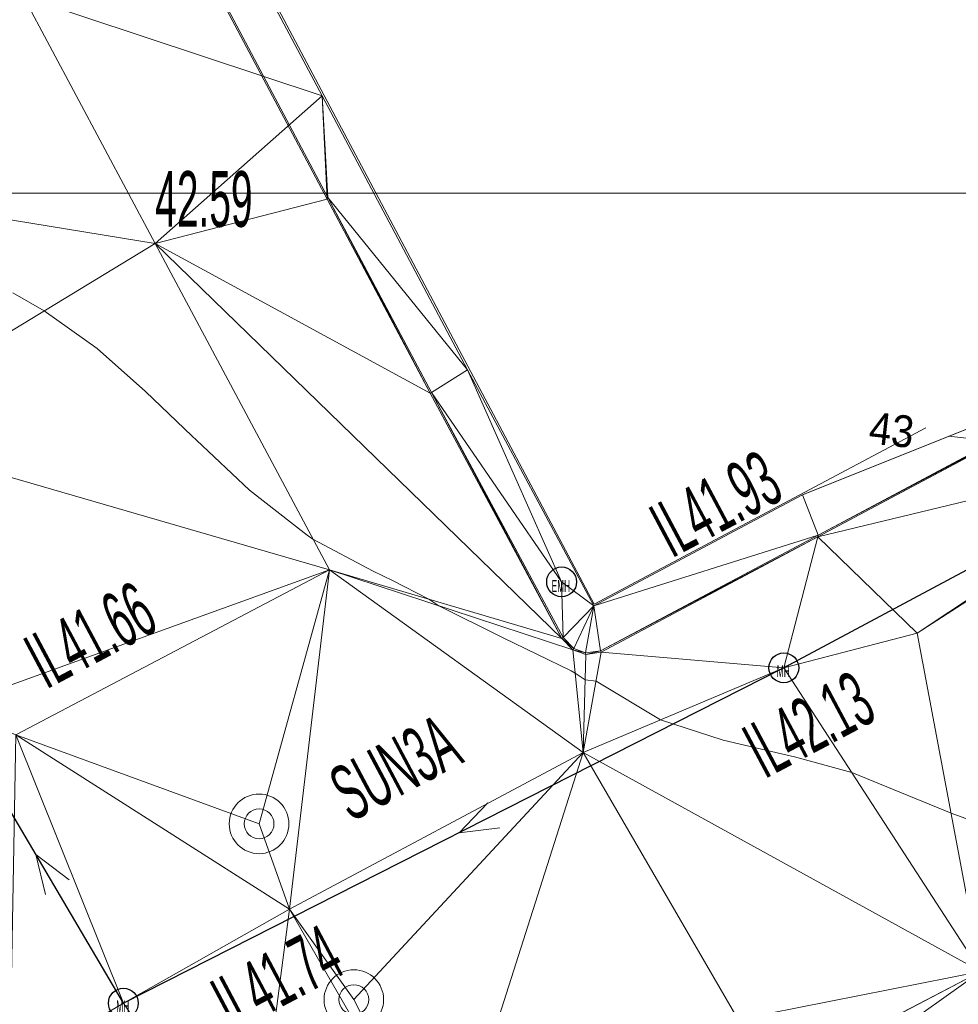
# Model space of a CAD drawing. Extents: x 79271 to 79617, y -3659238 to -3658956.
# Tile 13 of 29: x 79424 to 79447, y -3659120 to -3659096. Entities that reach past the tile are written whole.
import ezdxf
from ezdxf.enums import TextEntityAlignment as Align
from ezdxf.lldxf.tags import DXFTag

# ---------------------------------------------------------------- set-up
doc = ezdxf.new("R2010")
doc.units = 0
for name, color, linetype in [('3dFace', 7, 'Continuous'), ('BK', 7, 'Continuous'), ('BUILDING', 7, 'Continuous'), ('CODE', 7, 'Continuous'), ('ELECTRICITY_MANHOLE', 7, 'Continuous'), ('ELEVATION', 7, 'Continuous'), ('GCONTOUR', 7, 'Continuous'), ('GRID', 7, 'Continuous'), ('MCONTOUR', 7, 'Continuous'), ('MH', 7, 'Continuous'), ('POLYLINES', 7, 'Continuous'), ('TK', 7, 'Continuous'), ('WALL', 7, 'Continuous'), ('WORKING_POINT_PERM', 7, 'Continuous')]:
    doc.layers.add(name, color=color, linetype=linetype)
doc.styles.add('Arial', font='arial.ttf', dxfattribs={"height": 1})
tags = doc.linetypes.add('DOTTED500', pattern=[1.2, 0.7, -0.5]).pattern_tags.tags
tags[6:7] = [DXFTag(74, 4), DXFTag(75, 0), DXFTag(340, '0'), DXFTag(46, 0.0), DXFTag(50, 0.0), DXFTag(44, 0.0), DXFTag(45, 0.0)]
tags[4:5] = [DXFTag(74, 4), DXFTag(75, 0), DXFTag(340, '0'), DXFTag(46, 0.0), DXFTag(50, 0.0), DXFTag(44, 0.0), DXFTag(45, 0.0)]

msp = doc.modelspace()

# ---------------------------------------------------------------- linework, layer by layer
at = {"layer": '3dFace', "color": 142, "linetype": 'Continuous', "lineweight": 0, "transparency": 33554687}
for points in [[(79416.066, -3659099.454, 42.497), (79423.841, -3659095.048, 42.585), (79411.611, -3659086.756, 42.535), (79416.066, -3659099.454, 42.497)], [(79423.841, -3659095.048, 42.585), (79431.354, -3659097.546, 42.81), (79425.551, -3659086.643, 42.897), (79423.841, -3659095.048, 42.585)], [(79416.066, -3659099.454, 42.497), (79427.154, -3659101.263, 42.586), (79423.841, -3659095.048, 42.585), (79416.066, -3659099.454, 42.497)], [(79427.154, -3659101.263, 42.586), (79431.354, -3659097.546, 42.81), (79423.841, -3659095.048, 42.585), (79427.154, -3659101.263, 42.586)], [(79431.475, -3659100.146, 42.602), (79431.354, -3659097.546, 42.81), (79427.154, -3659101.263, 42.586), (79431.475, -3659100.146, 42.602)], [(79431.496, -3659100.11, 42.745), (79435.008, -3659104.445, 42.697), (79431.354, -3659097.546, 42.81), (79431.496, -3659100.11, 42.745)], [(79431.496, -3659100.11, 42.745), (79431.354, -3659097.546, 42.81), (79431.475, -3659100.146, 42.602), (79431.496, -3659100.11, 42.745)], [(79419.424, -3659105.962, 42.348), (79427.154, -3659101.263, 42.586), (79416.066, -3659099.454, 42.497), (79419.424, -3659105.962, 42.348)], [(79427.154, -3659101.263, 42.586), (79434.072, -3659105.027, 42.558), (79431.475, -3659100.146, 42.602), (79427.154, -3659101.263, 42.586)], [(79431.475, -3659100.146, 42.602), (79434.072, -3659105.027, 42.558), (79431.496, -3659100.11, 42.745), (79431.475, -3659100.146, 42.602)], [(79431.496, -3659100.11, 42.745), (79434.072, -3659105.027, 42.558), (79434.105, -3659105.012, 42.704), (79431.496, -3659100.11, 42.745)], [(79431.496, -3659100.11, 42.745), (79434.105, -3659105.012, 42.704), (79435.008, -3659104.445, 42.697), (79431.496, -3659100.11, 42.745)], [(79419.424, -3659105.962, 42.348), (79431.533, -3659109.474, 42.491), (79427.154, -3659101.263, 42.586), (79419.424, -3659105.962, 42.348)], [(79427.154, -3659101.263, 42.586), (79437.381, -3659111.199, 42.512), (79434.072, -3659105.027, 42.558), (79427.154, -3659101.263, 42.586)], [(79427.154, -3659101.263, 42.586), (79431.533, -3659109.474, 42.491), (79437.381, -3659111.199, 42.512), (79427.154, -3659101.263, 42.586)], [(79443.824, -3659108.599, 42.844), (79452.643, -3659103.895, 43.155), (79443.43, -3659107.586, 42.897), (79443.824, -3659108.599, 42.844)], [(79443.816, -3659108.644, 42.668), (79453.483, -3659106.312, 42.867), (79452.677, -3659103.927, 42.998), (79443.816, -3659108.644, 42.668)], [(79443.816, -3659108.644, 42.668), (79452.677, -3659103.927, 42.998), (79443.824, -3659108.599, 42.844), (79443.816, -3659108.644, 42.668)], [(79443.824, -3659108.599, 42.844), (79452.677, -3659103.927, 42.998), (79452.643, -3659103.895, 43.155), (79443.824, -3659108.599, 42.844)], [(79434.105, -3659105.012, 42.704), (79437.374, -3659109.776, 42.668), (79435.008, -3659104.445, 42.697), (79434.105, -3659105.012, 42.704)], [(79435.008, -3659104.445, 42.697), (79437.374, -3659109.776, 42.668), (79438.184, -3659110.38, 42.697), (79435.008, -3659104.445, 42.697)], [(79434.072, -3659105.027, 42.558), (79437.381, -3659111.199, 42.512), (79434.105, -3659105.012, 42.704), (79434.072, -3659105.027, 42.558)], [(79434.105, -3659105.012, 42.704), (79437.381, -3659111.199, 42.512), (79437.41, -3659111.179, 42.671), (79434.105, -3659105.012, 42.704)], [(79434.105, -3659105.012, 42.704), (79437.41, -3659111.179, 42.671), (79437.374, -3659109.776, 42.668), (79434.105, -3659105.012, 42.704)], [(79419.424, -3659105.962, 42.348), (79421.966, -3659112.93, 42.307), (79431.533, -3659109.474, 42.491), (79419.424, -3659105.962, 42.348)], [(79446.32, -3659111.065, 42.627), (79453.483, -3659106.312, 42.867), (79443.816, -3659108.644, 42.668), (79446.32, -3659111.065, 42.627)], [(79446.32, -3659111.065, 42.627), (79447.916, -3659119.579, 42.388), (79453.928, -3659106.162, 42.853), (79446.32, -3659111.065, 42.627)], [(79446.32, -3659111.065, 42.627), (79453.928, -3659106.162, 42.853), (79453.483, -3659106.312, 42.867), (79446.32, -3659111.065, 42.627)], [(79438.184, -3659110.38, 42.697), (79443.824, -3659108.599, 42.844), (79443.43, -3659107.586, 42.897), (79438.184, -3659110.38, 42.697)], [(79438.356, -3659111.509, 42.655), (79443.824, -3659108.599, 42.844), (79438.184, -3659110.38, 42.697), (79438.356, -3659111.509, 42.655)], [(79438.356, -3659111.509, 42.655), (79443.816, -3659108.644, 42.668), (79443.824, -3659108.599, 42.844), (79438.356, -3659111.509, 42.655)], [(79438.372, -3659111.543, 42.515), (79443.816, -3659108.644, 42.668), (79438.356, -3659111.509, 42.655), (79438.372, -3659111.543, 42.515)], [(79442.964, -3659111.938, 42.559), (79443.816, -3659108.644, 42.668), (79438.372, -3659111.543, 42.515), (79442.964, -3659111.938, 42.559)], [(79442.964, -3659111.938, 42.559), (79446.32, -3659111.065, 42.627), (79443.816, -3659108.644, 42.668), (79442.964, -3659111.938, 42.559)], [(79431.533, -3659109.474, 42.491), (79421.966, -3659112.93, 42.307), (79423.647, -3659113.627, 42.35), (79431.533, -3659109.474, 42.491)], [(79431.533, -3659109.474, 42.491), (79423.647, -3659113.627, 42.35), (79429.765, -3659115.863, 42.385), (79431.533, -3659109.474, 42.491)], [(79431.533, -3659109.474, 42.491), (79429.765, -3659115.863, 42.385), (79430.528, -3659118.005, 42.465), (79431.533, -3659109.474, 42.491)], [(79431.533, -3659109.474, 42.491), (79430.528, -3659118.005, 42.465), (79437.915, -3659114.065, 42.463), (79431.533, -3659109.474, 42.491)], [(79437.915, -3659114.065, 42.463), (79437.66, -3659111.483, 42.511), (79431.533, -3659109.474, 42.491), (79437.915, -3659114.065, 42.463)], [(79437.66, -3659111.483, 42.511), (79437.381, -3659111.199, 42.512), (79431.533, -3659109.474, 42.491), (79437.66, -3659111.483, 42.511)], [(79437.374, -3659109.776, 42.668), (79437.41, -3659111.179, 42.671), (79438.184, -3659110.38, 42.697), (79437.374, -3659109.776, 42.668)], [(79438.184, -3659110.38, 42.697), (79437.41, -3659111.179, 42.671), (79437.685, -3659111.45, 42.675), (79438.184, -3659110.38, 42.697)], [(79438.184, -3659110.38, 42.697), (79437.685, -3659111.45, 42.675), (79437.976, -3659111.563, 42.668), (79438.184, -3659110.38, 42.697)], [(79438.184, -3659110.38, 42.697), (79437.976, -3659111.563, 42.668), (79438.356, -3659111.509, 42.655), (79438.184, -3659110.38, 42.697)], [(79437.685, -3659111.45, 42.675), (79437.41, -3659111.179, 42.671), (79437.381, -3659111.199, 42.512), (79437.685, -3659111.45, 42.675)], [(79437.685, -3659111.45, 42.675), (79437.381, -3659111.199, 42.512), (79437.66, -3659111.483, 42.511), (79437.685, -3659111.45, 42.675)], [(79447.916, -3659119.579, 42.388), (79446.32, -3659111.065, 42.627), (79442.964, -3659111.938, 42.559), (79447.916, -3659119.579, 42.388)], [(79437.976, -3659111.563, 42.668), (79437.685, -3659111.45, 42.675), (79437.66, -3659111.483, 42.511), (79437.976, -3659111.563, 42.668)], [(79437.976, -3659111.563, 42.668), (79437.66, -3659111.483, 42.511), (79437.982, -3659111.602, 42.513), (79437.976, -3659111.563, 42.668)], [(79437.982, -3659111.602, 42.513), (79437.66, -3659111.483, 42.511), (79437.915, -3659114.065, 42.463), (79437.982, -3659111.602, 42.513)], [(79438.356, -3659111.509, 42.655), (79437.976, -3659111.563, 42.668), (79437.982, -3659111.602, 42.513), (79438.356, -3659111.509, 42.655)], [(79438.356, -3659111.509, 42.655), (79437.982, -3659111.602, 42.513), (79438.372, -3659111.543, 42.515), (79438.356, -3659111.509, 42.655)], [(79437.982, -3659111.602, 42.513), (79437.915, -3659114.065, 42.463), (79438.372, -3659111.543, 42.515), (79437.982, -3659111.602, 42.513)], [(79442.964, -3659111.938, 42.559), (79438.372, -3659111.543, 42.515), (79437.915, -3659114.065, 42.463), (79442.964, -3659111.938, 42.559)], [(79447.916, -3659119.579, 42.388), (79442.964, -3659111.938, 42.559), (79437.915, -3659114.065, 42.463), (79447.916, -3659119.579, 42.388)], [(79426.352, -3659120.372, 42.336), (79423.647, -3659113.627, 42.35), (79423.492, -3659122.06, 42.324), (79426.352, -3659120.372, 42.336)], [(79430.528, -3659118.005, 42.465), (79423.647, -3659113.627, 42.35), (79426.352, -3659120.372, 42.336), (79430.528, -3659118.005, 42.465)], [(79423.647, -3659113.627, 42.35), (79430.528, -3659118.005, 42.465), (79429.765, -3659115.863, 42.385), (79423.647, -3659113.627, 42.35)], [(79432.148, -3659120.285, 42.373), (79437.915, -3659114.065, 42.463), (79430.528, -3659118.005, 42.465), (79432.148, -3659120.285, 42.373)], [(79434.481, -3659124.857, 42.409), (79437.915, -3659114.065, 42.463), (79432.148, -3659120.285, 42.373), (79434.481, -3659124.857, 42.409)], [(79437.915, -3659114.065, 42.463), (79434.481, -3659124.857, 42.409), (79441.819, -3659120.781, 42.433), (79437.915, -3659114.065, 42.463)], [(79447.916, -3659119.579, 42.388), (79437.915, -3659114.065, 42.463), (79441.819, -3659120.781, 42.433), (79447.916, -3659119.579, 42.388)], [(79430.528, -3659118.005, 42.465), (79426.352, -3659120.372, 42.336), (79429.585, -3659125.266, 42.367), (79430.528, -3659118.005, 42.465)], [(79430.528, -3659118.005, 42.465), (79429.585, -3659125.266, 42.367), (79434.481, -3659124.857, 42.409), (79430.528, -3659118.005, 42.465)], [(79430.528, -3659118.005, 42.465), (79434.481, -3659124.857, 42.409), (79432.148, -3659120.285, 42.373), (79430.528, -3659118.005, 42.465)], [(79447.916, -3659119.579, 42.388), (79441.819, -3659120.781, 42.433), (79444.576, -3659121.321, 42.426), (79447.916, -3659119.579, 42.388)], [(79447.916, -3659119.579, 42.388), (79444.576, -3659121.321, 42.426), (79445.564, -3659121.254, 42.373), (79447.916, -3659119.579, 42.388)], [(79451.078, -3659125.682, 42.286), (79447.916, -3659119.579, 42.388), (79445.564, -3659121.254, 42.373), (79451.078, -3659125.682, 42.286)], [(79429.585, -3659125.266, 42.367), (79426.352, -3659120.372, 42.336), (79423.492, -3659122.06, 42.324), (79429.585, -3659125.266, 42.367)]]:
    msp.add_3dface(points, dxfattribs=at)
at = {"layer": 'BK', "color": 9, "linetype": 'DOTTED500', "lineweight": 9, "transparency": 33554687}
for p, q in [((79424.407, -3659086.792, 42.684), (79431.475, -3659100.146, 42.602)), ((79431.475, -3659100.146, 42.602), (79434.072, -3659105.027, 42.558)), ((79443.816, -3659108.644, 42.668), (79452.677, -3659103.927, 42.998)), ((79434.072, -3659105.027, 42.558), (79437.381, -3659111.199, 42.512)), ((79438.372, -3659111.543, 42.515), (79443.816, -3659108.644, 42.668)), ((79437.381, -3659111.199, 42.512), (79437.66, -3659111.483, 42.511)), ((79437.66, -3659111.483, 42.511), (79437.982, -3659111.602, 42.513)), ((79437.982, -3659111.602, 42.513), (79438.372, -3659111.543, 42.515))]:
    msp.add_line(p, q, dxfattribs=at)
at = {"layer": 'BUILDING', "color": 21, "linetype": 'Continuous', "lineweight": 9, "transparency": 33554687}
for p, q in [((79420.936, -3659077.802, 43.704), (79438.195, -3659110.337, 43.694)), ((79438.195, -3659110.337, 43.694), (79446.535, -3659105.903, 42.967))]:
    msp.add_line(p, q, dxfattribs=at)
at = {"layer": 'ELECTRICITY_MANHOLE', "color": 11, "linetype": 'Continuous', "lineweight": 30, "transparency": 33554687}
msp.add_circle((79437.374, -3659109.776, 42.668), 0.375, dxfattribs=at)
at = {"layer": 'GCONTOUR', "color": 9, "linetype": 'Continuous', "lineweight": 9, "elevation": 42.5}
msp.add_lwpolyline([(79423.574, -3659102.507), (79424.36, -3659102.961), (79425.693, -3659103.904), (79426.907, -3659104.988), (79428.086, -3659106.112), (79428.188, -3659106.21), (79429.526, -3659107.469), (79430.973, -3659108.6), (79431.119, -3659108.698), (79432.631, -3659109.507), (79433.123, -3659109.739), (79434.033, -3659110.211), (79434.283, -3659110.376), (79435.889, -3659111.171), (79437.611, -3659112.013), (79437.718, -3659112.075), (79437.965, -3659112.244), (79438.24, -3659112.272), (79439.86, -3659113.246), (79441.435, -3659113.755), (79443.046, -3659114.135), (79443.228, -3659114.176), (79444.673, -3659114.575), (79447.168, -3659115.59), (79448.981, -3659116.255)], dxfattribs=at)
at = {"layer": 'GRID', "color": 142, "linetype": 'Continuous', "lineweight": 9, "transparency": 33554687}
msp.add_line((79272.283, -3659100), (79617.283, -3659100), dxfattribs=at)
at = {"layer": 'MCONTOUR', "color": 9, "linetype": 'Continuous', "lineweight": 9, "elevation": 43}
msp.add_lwpolyline([(79448.247, -3659106.24), (79447.107, -3659106.113)], dxfattribs=at)
at = {"layer": 'MH', "color": 30, "linetype": 'DOTTED500', "lineweight": 30, "transparency": 33554687}
for p, q in [((79453.483, -3659106.312, 42.867), (79442.964, -3659111.938, 42.559)), ((79442.964, -3659111.938, 42.559), (79426.352, -3659120.372, 42.336)), ((79426.352, -3659120.372, 42.336), (79421.966, -3659112.93, 42.307))]:
    msp.add_line(p, q, dxfattribs=at)
at = {"layer": 'MH', "color": 30, "linetype": 'Continuous', "lineweight": 9, "transparency": 33554687}
for p, q in [((79435.522, -3659115.334), (79434.794, -3659116.086)), ((79435.819, -3659115.966), (79434.794, -3659116.086)), ((79424.986, -3659117.268), (79424.151, -3659116.637)), ((79424.395, -3659117.641), (79424.151, -3659116.637))]:
    msp.add_line(p, q, dxfattribs=at)
at = {"layer": 'MH', "color": 30, "linetype": 'Continuous', "lineweight": 30, "transparency": 33554687}
for centre in [(79442.964, -3659111.938, 44.758), (79426.352, -3659120.372, 44.758)]:
    msp.add_circle(centre, 0.375, dxfattribs=at)
at = {"layer": 'POLYLINES', "color": 151, "linetype": 'Continuous', "lineweight": 9, "transparency": 33554687}
for p, q in [((79431.354, -3659097.546, 42.81), (79425.551, -3659086.643, 42.897)), ((79431.354, -3659097.546, 42.81), (79425.551, -3659086.643, 42.897)), ((79431.354, -3659097.546, 42.81), (79425.551, -3659086.643, 42.897)), ((79435.008, -3659104.445, 42.697), (79431.354, -3659097.546, 42.81)), ((79435.008, -3659104.445, 42.697), (79431.354, -3659097.546, 42.81)), ((79435.008, -3659104.445, 42.697), (79431.354, -3659097.546, 42.81)), ((79452.643, -3659103.895, 43.155), (79443.43, -3659107.586, 42.897)), ((79452.643, -3659103.895, 43.155), (79443.43, -3659107.586, 42.897)), ((79452.643, -3659103.895, 43.155), (79443.43, -3659107.586, 42.897)), ((79438.184, -3659110.38, 42.697), (79435.008, -3659104.445, 42.697)), ((79438.184, -3659110.38, 42.697), (79435.008, -3659104.445, 42.697)), ((79438.184, -3659110.38, 42.697), (79435.008, -3659104.445, 42.697)), ((79443.43, -3659107.586, 42.897), (79438.184, -3659110.38, 42.697)), ((79443.43, -3659107.586, 42.897), (79438.184, -3659110.38, 42.697)), ((79443.43, -3659107.586, 42.897), (79438.184, -3659110.38, 42.697))]:
    msp.add_line(p, q, dxfattribs=at)
at = {"layer": 'POLYLINES', "color": 18, "linetype": 'Continuous', "lineweight": 9, "transparency": 33554687}
for p, q in [((79431.354, -3659097.546, 42.81), (79425.551, -3659086.643, 42.897)), ((79435.008, -3659104.445, 42.697), (79431.354, -3659097.546, 42.81)), ((79452.643, -3659103.895, 43.155), (79443.43, -3659107.586, 42.897)), ((79438.184, -3659110.38, 42.697), (79435.008, -3659104.445, 42.697)), ((79443.43, -3659107.586, 42.897), (79438.184, -3659110.38, 42.697))]:
    msp.add_line(p, q, dxfattribs=at)
at = {"layer": 'TK', "color": 55, "linetype": 'Continuous', "lineweight": 9, "transparency": 33554687}
for p, q in [((79431.496, -3659100.11, 42.745), (79424.436, -3659086.765, 42.858)), ((79431.496, -3659100.11, 42.745), (79434.105, -3659105.012, 42.704)), ((79443.824, -3659108.599, 42.844), (79452.643, -3659103.895, 43.155)), ((79434.105, -3659105.012, 42.704), (79437.41, -3659111.179, 42.671)), ((79438.356, -3659111.509, 42.655), (79443.824, -3659108.599, 42.844)), ((79437.41, -3659111.179, 42.671), (79437.685, -3659111.45, 42.675)), ((79437.685, -3659111.45, 42.675), (79437.976, -3659111.563, 42.668)), ((79437.976, -3659111.563, 42.668), (79438.356, -3659111.509, 42.655))]:
    msp.add_line(p, q, dxfattribs=at)
at = {"layer": 'WALL', "color": 18, "linetype": 'Continuous', "lineweight": 9, "transparency": 33554687}
msp.add_line((79447.916, -3659119.579, 42.338), (79444.576, -3659121.321, 42.376), dxfattribs=at)
at = {"layer": 'WORKING_POINT_PERM', "color": 1, "linetype": 'Continuous', "lineweight": 9, "transparency": 33554687}
for centre, radius in [((79429.765, -3659115.863, 42.577), 0.75), ((79429.765, -3659115.863, 42.577), 0.375), ((79432.148, -3659120.285, 42.577), 0.75), ((79432.148, -3659120.285, 42.577), 0.375)]:
    msp.add_circle(centre, radius, dxfattribs=at)

# ---------------------------------------------------------------- texts
at = {"layer": 'CODE', "color": 8, "transparency": 33554687, "style": 'Arial', "width": 0.5}
for s, p in [('EMH', (79437.356, -3659109.877, 42.669)), ('MH', (79442.949, -3659112.021, 42.557)), ('MH', (79426.337, -3659120.455, 42.336))]:
    msp.add_text(s, height=0.3, dxfattribs=at).set_placement(p, align=Align.MIDDLE_CENTER)
msp.add_text('SUN3A', height=1.4, rotation=27.9976, dxfattribs=at).set_placement((79433.712, -3659115.432, 42.467), align=Align.BOTTOM_CENTER)
at = {"layer": 'ELEVATION', "color": 8, "transparency": 33554687, "style": 'Arial', "width": 0.5}
msp.add_text('42.59', height=1.4, dxfattribs=at).set_placement((79427.154, -3659101.263, 42.586), align=Align.BOTTOM_LEFT)
for s, rotation, p in [('IL41.93', 27.9976, (79441.778, -3659108.797, 42.816)), ('IL41.66', 27.9976, (79426.047, -3659112.095, 42.391)), ('IL42.13', 27.9976, (79444.115, -3659114.349, 42.502)), ('IL41.74', 27.9029, (79430.737, -3659120.733, 42.432))]:
    msp.add_text(s, height=1.4, rotation=rotation, dxfattribs=at).set_placement(p, align=Align.BOTTOM_CENTER)
at = {"layer": 'MCONTOUR', "color": 9, "transparency": 33554687, "style": 'Arial', "width": 0.9}
msp.add_text('43', height=0.8, rotation=353.6423, dxfattribs=at).set_placement((79445.676, -3659105.953, 44.5), align=Align.MIDDLE_CENTER)

doc.saveas('drawing.dxf')
